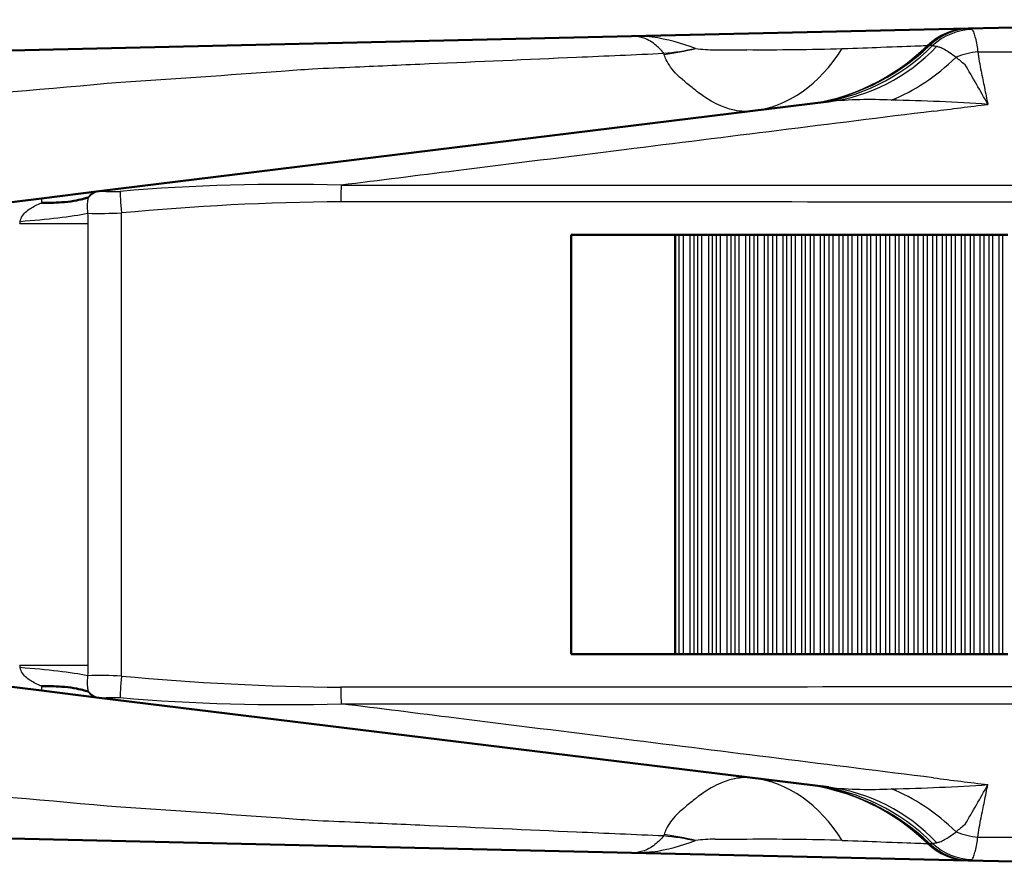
# Model space of a CAD drawing. Extents: x -36 to 402, y 59 to 368.
# Tile 8 of 9: x 229 to 273, y 218 to 256. Entities that reach past the tile are written whole.
import ezdxf

# ---------------------------------------------------------------- set-up
doc = ezdxf.new("R2010")
doc.units = 0
doc.header["$MEASUREMENT"] = 0
doc.layers.add('Visible', color=7, linetype='Continuous', lineweight=50)
doc.layers.add('Visible Narrow', color=7, linetype='Continuous', lineweight=25)

msp = doc.modelspace()

# ---------------------------------------------------------------- linework, layer by layer
at = {"layer": 'Visible'}
for p, q in [((271.109, 255.567), (288.309, 255.959)), ((256.055, 255.223), (271.109, 255.567)), ((256.055, 255.223), (146.869, 252.731)), ((232.246, 248.286), (264.879, 252.293)), ((189.724, 243.065), (229.658, 247.968)), ((229.658, 247.968), (232.246, 248.286)), ((253.352, 246.334), (258.002, 246.334)), ((253.352, 227.584), (253.352, 246.334)), ((258.022, 246.334), (258.002, 246.334)), ((258.002, 227.584), (258.002, 246.334)), ((258.022, 246.334), (258.192, 246.334)), ((258.192, 246.334), (258.363, 246.334)), ((258.363, 246.334), (258.678, 246.334)), ((258.849, 246.334), (258.678, 246.334)), ((258.849, 246.334), (259.025, 246.334)), ((259.025, 246.334), (259.197, 246.334)), ((259.197, 246.334), (259.506, 246.334)), ((259.678, 246.334), (259.506, 246.334)), ((259.678, 246.334), (259.86, 246.334)), ((259.86, 246.334), (260.032, 246.334)), ((260.032, 246.334), (260.336, 246.334)), ((260.508, 246.334), (260.336, 246.334)), ((260.508, 246.334), (260.697, 246.334)), ((260.697, 246.334), (260.87, 246.334)), ((260.87, 246.334), (261.168, 246.334)), ((261.34, 246.334), (261.168, 246.334)), ((261.34, 246.334), (261.535, 246.334)), ((261.535, 246.334), (261.708, 246.334)), ((261.708, 246.334), (262.001, 246.334)), ((262.173, 246.334), (262.001, 246.334)), ((262.173, 246.334), (262.375, 246.334)), ((262.375, 246.334), (262.548, 246.334)), ((262.548, 246.334), (262.835, 246.334)), ((263.008, 246.334), (262.835, 246.334)), ((263.008, 246.334), (263.216, 246.334)), ((263.216, 246.334), (263.389, 246.334)), ((263.389, 246.334), (263.67, 246.334)), ((263.843, 246.334), (263.67, 246.334)), ((263.843, 246.334), (264.058, 246.334)), ((264.058, 246.334), (264.231, 246.334)), ((264.231, 246.334), (264.507, 246.334)), ((264.68, 246.334), (264.507, 246.334)), ((264.68, 246.334), (264.9, 246.334)), ((264.9, 246.334), (265.074, 246.334)), ((265.074, 246.334), (265.344, 246.334)), ((265.517, 246.334), (265.344, 246.334)), ((265.517, 246.334), (265.744, 246.334)), ((265.744, 246.334), (265.917, 246.334)), ((265.917, 246.334), (266.181, 246.334)), ((266.354, 246.334), (266.181, 246.334)), ((266.354, 246.334), (266.588, 246.334)), ((266.588, 246.334), (266.761, 246.334)), ((266.761, 246.334), (267.019, 246.334)), ((267.193, 246.334), (267.019, 246.334)), ((267.193, 246.334), (267.432, 246.334)), ((267.432, 246.334), (267.606, 246.334)), ((267.606, 246.334), (267.858, 246.334)), ((268.031, 246.334), (267.858, 246.334)), ((268.031, 246.334), (268.276, 246.334)), ((268.276, 246.334), (268.45, 246.334)), ((268.45, 246.334), (268.696, 246.334)), ((268.869, 246.334), (268.696, 246.334)), ((268.869, 246.334), (269.121, 246.334)), ((269.121, 246.334), (269.295, 246.334)), ((269.295, 246.334), (269.535, 246.334)), ((269.708, 246.334), (269.535, 246.334)), ((269.708, 246.334), (269.965, 246.334)), ((269.965, 246.334), (270.139, 246.334)), ((270.139, 246.334), (270.373, 246.334)), ((270.546, 246.334), (270.373, 246.334)), ((270.546, 246.334), (270.809, 246.334)), ((270.809, 246.334), (270.983, 246.334)), ((270.983, 246.334), (271.211, 246.334)), ((271.384, 246.334), (271.211, 246.334)), ((271.384, 246.334), (271.653, 246.334)), ((271.653, 246.334), (271.826, 246.334)), ((271.826, 246.334), (272.048, 246.334)), ((272.221, 246.334), (272.048, 246.334)), ((272.221, 246.334), (272.496, 246.334)), ((272.496, 246.334), (272.669, 246.334)), ((272.669, 246.334), (272.884, 246.334)), ((189.724, 230.854), (229.658, 225.951)), ((253.352, 227.584), (258.002, 227.584)), ((258.022, 227.584), (258.002, 227.584)), ((258.022, 227.584), (258.192, 227.584)), ((258.192, 227.584), (258.363, 227.584)), ((258.363, 227.584), (258.678, 227.584)), ((258.849, 227.584), (258.678, 227.584)), ((258.849, 227.584), (259.025, 227.584)), ((259.025, 227.584), (259.197, 227.584)), ((259.197, 227.584), (259.506, 227.584)), ((259.678, 227.584), (259.506, 227.584)), ((259.678, 227.584), (259.86, 227.584)), ((259.86, 227.584), (260.032, 227.584)), ((260.032, 227.584), (260.336, 227.584)), ((260.508, 227.584), (260.336, 227.584)), ((260.508, 227.584), (260.697, 227.584)), ((260.697, 227.584), (260.87, 227.584)), ((260.87, 227.584), (261.168, 227.584)), ((261.34, 227.584), (261.168, 227.584)), ((261.34, 227.584), (261.535, 227.584)), ((261.535, 227.584), (261.708, 227.584)), ((261.708, 227.584), (262.001, 227.584)), ((262.173, 227.584), (262.001, 227.584)), ((262.173, 227.584), (262.375, 227.584)), ((262.375, 227.584), (262.548, 227.584)), ((262.548, 227.584), (262.835, 227.584)), ((263.008, 227.584), (262.835, 227.584)), ((263.008, 227.584), (263.216, 227.584)), ((263.216, 227.584), (263.389, 227.584)), ((263.389, 227.584), (263.67, 227.584)), ((263.843, 227.584), (263.67, 227.584)), ((263.843, 227.584), (264.058, 227.584)), ((264.058, 227.584), (264.231, 227.584)), ((264.231, 227.584), (264.507, 227.584)), ((264.68, 227.584), (264.507, 227.584)), ((264.68, 227.584), (264.9, 227.584)), ((264.9, 227.584), (265.074, 227.584)), ((265.074, 227.584), (265.344, 227.584)), ((265.517, 227.584), (265.344, 227.584)), ((265.517, 227.584), (265.744, 227.584)), ((265.744, 227.584), (265.917, 227.584)), ((265.917, 227.584), (266.181, 227.584)), ((266.354, 227.584), (266.181, 227.584)), ((266.354, 227.584), (266.588, 227.584)), ((266.588, 227.584), (266.761, 227.584)), ((266.761, 227.584), (267.019, 227.584)), ((267.193, 227.584), (267.019, 227.584)), ((267.193, 227.584), (267.432, 227.584)), ((267.432, 227.584), (267.606, 227.584)), ((267.606, 227.584), (267.858, 227.584)), ((268.031, 227.584), (267.858, 227.584)), ((268.031, 227.584), (268.276, 227.584)), ((268.276, 227.584), (268.45, 227.584)), ((268.45, 227.584), (268.696, 227.584)), ((268.869, 227.584), (268.696, 227.584)), ((268.869, 227.584), (269.121, 227.584)), ((269.121, 227.584), (269.295, 227.584)), ((269.295, 227.584), (269.535, 227.584)), ((269.708, 227.584), (269.535, 227.584)), ((269.708, 227.584), (269.965, 227.584)), ((269.965, 227.584), (270.139, 227.584)), ((270.139, 227.584), (270.373, 227.584)), ((270.546, 227.584), (270.373, 227.584)), ((270.546, 227.584), (270.809, 227.584)), ((270.809, 227.584), (270.983, 227.584)), ((270.983, 227.584), (271.211, 227.584)), ((271.384, 227.584), (271.211, 227.584)), ((271.384, 227.584), (271.653, 227.584)), ((271.653, 227.584), (271.826, 227.584)), ((271.826, 227.584), (272.048, 227.584)), ((272.221, 227.584), (272.048, 227.584)), ((272.221, 227.584), (272.496, 227.584)), ((272.496, 227.584), (272.669, 227.584)), ((272.669, 227.584), (272.884, 227.584)), ((229.658, 225.951), (232.246, 225.633)), ((232.246, 225.633), (264.879, 221.626)), ((256.055, 218.695), (146.869, 221.188)), ((256.055, 218.695), (271.109, 218.352)), ((271.109, 218.352), (288.309, 217.959))]:
    msp.add_line(p, q, dxfattribs=at)
for points, knots in [([(231.72, 247.998), (231.714, 247.998), (231.707, 247.997), (231.667, 247.987), (231.621, 247.972), (231.394, 247.908), (231.114, 247.84), (230.372, 247.773), (230.031, 247.764), (229.673, 247.762), (229.669, 247.762), (229.666, 247.762)], [-0.324063, -0.324063, -0.324063, -0.324063, -0.3028094, -0.3028094, -0.2556077, -0.2556077, -0.1084581, -0.1084581, 0, 0, 0.0009418, 0.0009418, 0.0009418, 0.0009418]), ([(231.755, 247.999), (231.753, 247.999), (231.752, 247.998), (231.74, 247.998), (231.731, 247.998), (231.72, 247.998)], [-0.000964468, -0.000964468, -0.000964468, -0.000964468, 0, 0, 0.007601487, 0.007601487, 0.007601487, 0.007601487]), ([(229.666, 226.156), (229.669, 226.156), (229.673, 226.156), (230.031, 226.154), (230.372, 226.146), (231.114, 226.079), (231.394, 226.011), (231.621, 225.946), (231.667, 225.932), (231.707, 225.922), (231.714, 225.921), (231.72, 225.92)], [-0.05889465, -0.05889465, -0.05889465, -0.05889465, -0.05872399, -0.05872399, -0.03907202, -0.03907202, -0.01240938, -0.01240938, -0.00385671, -0.00385671, -0.00000569, -0.00000569, -0.00000569, -0.00000569]), ([(231.72, 225.92), (231.731, 225.92), (231.74, 225.92), (231.752, 225.92), (231.753, 225.92), (231.755, 225.92)], [0, 0, 0, 0, 0.00848359, 0.00848359, 0.009559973, 0.009559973, 0.009559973, 0.009559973])]:
    msp.add_open_spline(points, degree=3, knots=knots, dxfattribs=at)
at = {"layer": 'Visible Narrow'}
for p, q in [((271.214, 255.568), (288.309, 255.933)), ((271.549, 254.523), (288.309, 254.556)), ((233.241, 226.605), (233.241, 247.314)), ((228.687, 246.845), (231.732, 246.845)), ((231.732, 246.845), (231.732, 227.074)), ((258.022, 227.584), (258.022, 246.334)), ((258.192, 227.584), (258.192, 246.334)), ((258.363, 246.334), (258.363, 227.584)), ((258.678, 227.584), (258.678, 246.334)), ((258.849, 227.584), (258.849, 246.334)), ((259.025, 227.584), (259.025, 246.334)), ((259.197, 227.584), (259.197, 246.334)), ((259.506, 227.584), (259.506, 246.334)), ((259.678, 227.584), (259.678, 246.334)), ((259.86, 227.584), (259.86, 246.334)), ((260.032, 227.584), (260.032, 246.334)), ((260.336, 227.584), (260.336, 246.334)), ((260.508, 227.584), (260.508, 246.334)), ((260.697, 227.584), (260.697, 246.334)), ((260.87, 227.584), (260.87, 246.334)), ((261.168, 227.584), (261.168, 246.334)), ((261.34, 227.584), (261.34, 246.334)), ((261.535, 227.584), (261.535, 246.334)), ((261.708, 227.584), (261.708, 246.334)), ((262.001, 227.584), (262.001, 246.334)), ((262.173, 227.584), (262.173, 246.334)), ((262.375, 227.584), (262.375, 246.334)), ((262.548, 227.584), (262.548, 246.334)), ((262.835, 227.584), (262.835, 246.334)), ((263.008, 227.584), (263.008, 246.334)), ((263.216, 227.584), (263.216, 246.334)), ((263.389, 227.584), (263.389, 246.334)), ((263.67, 227.584), (263.67, 246.334)), ((263.843, 227.584), (263.843, 246.334)), ((264.058, 227.584), (264.058, 246.334)), ((264.231, 227.584), (264.231, 246.334)), ((264.507, 227.584), (264.507, 246.334)), ((264.68, 227.584), (264.68, 246.334)), ((264.9, 227.584), (264.9, 246.334)), ((265.074, 227.584), (265.074, 246.334)), ((265.344, 227.584), (265.344, 246.334)), ((265.517, 227.584), (265.517, 246.334)), ((265.744, 227.584), (265.744, 246.334)), ((265.917, 227.584), (265.917, 246.334)), ((266.181, 227.584), (266.181, 246.334)), ((266.354, 227.584), (266.354, 246.334)), ((266.588, 227.584), (266.588, 246.334)), ((266.761, 227.584), (266.761, 246.334)), ((267.019, 227.584), (267.019, 246.334)), ((267.193, 227.584), (267.193, 246.334)), ((267.432, 227.584), (267.432, 246.334)), ((267.606, 227.584), (267.606, 246.334)), ((267.858, 227.584), (267.858, 246.334)), ((268.031, 227.584), (268.031, 246.334)), ((268.276, 227.584), (268.276, 246.334)), ((268.45, 227.584), (268.45, 246.334)), ((268.696, 227.584), (268.696, 246.334)), ((268.869, 227.584), (268.869, 246.334)), ((269.121, 227.584), (269.121, 246.334)), ((269.295, 227.584), (269.295, 246.334)), ((269.535, 227.584), (269.535, 246.334)), ((269.708, 227.584), (269.708, 246.334)), ((269.965, 227.584), (269.965, 246.334)), ((270.139, 227.584), (270.139, 246.334)), ((270.373, 227.584), (270.373, 246.334)), ((270.546, 227.584), (270.546, 246.334)), ((270.809, 227.584), (270.809, 246.334)), ((270.983, 227.584), (270.983, 246.334)), ((271.211, 227.584), (271.211, 246.334)), ((271.384, 227.584), (271.384, 246.334)), ((271.653, 227.584), (271.653, 246.334)), ((271.826, 227.584), (271.826, 246.334)), ((272.048, 227.584), (272.048, 246.334)), ((272.221, 227.584), (272.221, 246.334)), ((272.496, 227.584), (272.496, 246.334)), ((272.669, 227.584), (272.669, 246.334)), ((231.732, 227.074), (228.687, 227.074)), ((271.549, 219.395), (288.309, 219.363)), ((271.214, 218.351), (288.309, 217.986))]:
    msp.add_line(p, q, dxfattribs=at)
for centre, radius, start, end in [((271.203, 251.582), 3.986, 90.2504, 91.3497), ((255.453, 245.428), 9.875, 69.4414, 81.1263), ((259.694, 259.944), 5.328, 261.6609, 271.0358), ((261.947, 377.819), 123.202, 269.65879, 271.64451), ((269.452, 250.524), 4.284, 91.2691, 92.1845), ((269.419, 254.078), 0.731, 82.0361, 92.6715), ((277.911, 263.046), 11.432, 230.0593, 232.5894), ((199.855, 212.09), 82.525, 29.05848, 30.49291), ((266.731, 233.522), 18.863, 87.1461, 95.6356), ((266.085, 165.256), 87.118, 86.11198, 88.95711), ((240.543, 162.19), 86.404, 88.32723, 94.88856), ((232.315, 247.729), 0.561, 92.9231, 97.0694), ((243.944, 134.403), 113.417, 90.44969, 95.41492), ((232.244, 272.894), 25.599, 268.8404, 272.2313), ((232.244, 201.025), 25.599, 87.7687, 91.1596), ((243.944, 339.516), 113.417, 264.58508, 269.55031), ((232.315, 226.189), 0.561, 262.9306, 267.0769), ((240.543, 311.729), 86.404, 265.11144, 271.67277), ((266.731, 240.396), 18.863, 264.3644, 272.8539), ((266.085, 308.663), 87.118, 271.04289, 273.88802), ((199.855, 261.828), 82.525, 329.50709, 330.94152), ((277.911, 210.872), 11.432, 127.4106, 129.9407), ((255.453, 228.491), 9.875, 278.8737, 290.5586), ((259.694, 213.974), 5.328, 88.9642, 98.3391), ((261.947, 96.1), 123.202, 88.35549, 90.34121), ((269.452, 223.394), 4.284, 267.8155, 268.7309), ((269.419, 219.841), 0.731, 267.3285, 277.9639), ((271.203, 222.337), 3.986, 268.6503, 269.7496)]:
    msp.add_arc(centre, radius, start, end, dxfattribs=at)
for centre, major_axis, ratio, start_param, end_param in [((271.173, 252.767), (0.064, -2.799), 0.980202, 3.141593, 3.875193), ((271.248, 252.768), (0, -2.8), 0.984808, 3.163888, 3.89695), ((271.274, 252.768), (-0.016, -2.8), 0.984807, 3.169096, 3.902092), ((271.338, 252.747), (-1.542, -2.337), 0.978412, 3.75576, 4.454665), ((257.324, 262.438), (-9.492, -3.115), 0.791518, 1.335722, 1.480233), ((260.266, 261.791), (1.217, -9.916), 0.678009, 0, 0.68975), ((262.565, 262.073), (1.217, -9.916), 0.974807, 0, 0.636463), ((262.611, 262.079), (1.217, -9.916), 0.979803, 0, 0.635403), ((262.644, 262.083), (1.217, -9.916), 0.979429, 0, 0.634982), ((263.032, 262.131), (1.217, -9.916), 0.940904, 0, 0.631143), ((263.661, 262.208), (1.217, -9.916), 0.875448, 0, 0.621773), ((266.939, 261.656), (-3.202, -9.463), 0.714979, 0.539895, 0.94875), ((271.59, 252.215), (-2.711, -0.7), 0.817219, 4.519045, 4.880661), ((243.088, 247.816), (-0.001, -1), 0.03384, 3.87868, 4.712407), ((229.78, 246.975), (0.122, -0.993), 0.02712, 3.141593, 3.793561), ((232.368, 247.293), (0.122, -0.993), 0.888814, 3.141593, 3.819956), ((232.406, 247.297), (0.064, -0.998), 0.90247, 3.20316, 3.876424), ((233.275, 247.314), (0.09, -0.996), 0.033705, 3.386248, 4.709359), ((228.562, 247.299), (-3.99, -0.287), 0.092539, 1.60249, 2.480253), ((228.562, 226.619), (3.99, -0.287), 0.092539, 0.661339, 1.539103), ((233.275, 226.605), (-0.09, -0.996), 0.033705, 4.715419, 6.03853), ((229.78, 226.943), (-0.122, -0.993), 0.02712, 5.631217, 6.283185), ((243.088, 226.102), (0.001, -1), 0.03384, 4.712371, 5.546098), ((232.368, 226.625), (-0.122, -0.993), 0.888814, 5.604822, 6.283185), ((232.406, 226.622), (-0.064, -0.998), 0.90247, 5.548354, 6.221618), ((260.266, 212.127), (-1.217, -9.916), 0.678009, 2.451842, 3.141593), ((262.565, 211.845), (-1.217, -9.916), 0.974807, 2.50513, 3.141593), ((262.611, 211.839), (-1.217, -9.916), 0.979803, 2.50619, 3.141593), ((262.644, 211.835), (-1.217, -9.916), 0.979429, 2.50661, 3.141593), ((263.032, 211.788), (-1.217, -9.916), 0.940904, 2.510449, 3.141593), ((263.661, 211.71), (-1.217, -9.916), 0.875448, 2.51982, 3.141593), ((266.939, 212.262), (3.202, -9.463), 0.714979, 2.192842, 2.601698), ((257.324, 211.481), (9.492, -3.115), 0.791518, 1.66136, 1.805871), ((271.59, 221.704), (2.711, -0.7), 0.817219, 4.544117, 4.905733), ((271.173, 221.151), (-0.064, -2.799), 0.980202, 5.549585, 6.283185), ((271.248, 221.15), (0, -2.8), 0.984808, 5.527828, 6.26089), ((271.274, 221.15), (0.016, -2.8), 0.984807, 5.522686, 6.255682), ((271.338, 221.171), (1.542, -2.337), 0.978412, 4.970113, 5.669018)]:
    msp.add_ellipse(centre, major_axis=major_axis, ratio=ratio, start_param=start_param, end_param=end_param, dxfattribs=at)
for points in [[(271.186, 255.568), (271.195, 255.568), (271.204, 255.568), (271.214, 255.568)], [(271.214, 255.568), (271.236, 255.567), (271.258, 255.553), (271.28, 255.527)], [(256.977, 255.185), (256.67, 255.217), (256.362, 255.23), (256.055, 255.223)], [(256.544, 255.151), (256.386, 255.203), (256.222, 255.227), (256.055, 255.223)], [(257.496, 254.455), (257.973, 254.5), (258.449, 254.574), (258.921, 254.674)], [(269.52, 254.801), (269.575, 254.795), (269.638, 254.783), (269.707, 254.769)], [(257.511, 254.406), (257.506, 254.422), (257.501, 254.438), (257.496, 254.455)], [(271.549, 254.523), (271.571, 254.388), (271.59, 254.242), (271.606, 254.087)], [(269.569, 251.87), (270.377, 251.971), (271.184, 252.072), (271.992, 252.173)], [(231.726, 247.299), (231.73, 247.148), (231.732, 246.996), (231.732, 246.845)], [(228.687, 246.845), (228.702, 246.877), (228.711, 246.908), (228.715, 246.939)], [(228.715, 226.979), (228.711, 227.01), (228.702, 227.042), (228.687, 227.074)], [(231.732, 227.074), (231.732, 226.923), (231.73, 226.771), (231.726, 226.619)], [(269.569, 222.048), (270.377, 221.947), (271.184, 221.847), (271.992, 221.746)], [(271.549, 219.395), (271.571, 219.53), (271.59, 219.676), (271.606, 219.832)], [(257.511, 219.512), (257.506, 219.496), (257.501, 219.48), (257.496, 219.464)], [(257.496, 219.464), (257.973, 219.418), (258.449, 219.345), (258.921, 219.244)], [(269.52, 219.117), (269.575, 219.124), (269.638, 219.135), (269.707, 219.149)], [(256.544, 218.767), (256.386, 218.716), (256.222, 218.692), (256.055, 218.695)], [(256.977, 218.734), (256.67, 218.701), (256.362, 218.688), (256.055, 218.695)], [(271.186, 218.351), (271.195, 218.351), (271.204, 218.351), (271.214, 218.351)], [(271.214, 218.351), (271.236, 218.351), (271.258, 218.365), (271.28, 218.392)]]:
    msp.add_open_spline(points, degree=3, dxfattribs=at)
for points, knots in [([(271.28, 255.527), (271.309, 255.492), (271.338, 255.435), (271.412, 255.231), (271.457, 255.05), (271.517, 254.728), (271.533, 254.629), (271.549, 254.523)], [0, 0, 0, 0, 0.0482697, 0.0482697, 0.1255011, 0.1255011, 0.1558133, 0.1558133, 0.1558133, 0.1558133]), ([(257.496, 254.455), (257.375, 254.61), (257.243, 254.744), (256.926, 254.993), (256.738, 255.092), (256.544, 255.151)], [2.8718785, 2.8718785, 2.8718785, 2.8718785, 3.1505287, 3.1505287, 3.5015712, 3.5015712, 3.5015712, 3.5015712]), ([(259.79, 254.616), (259.926, 254.617), (260.053, 254.617), (260.37, 254.618), (260.551, 254.618), (260.895, 254.618), (261.057, 254.618), (261.214, 254.618)], [0.08934886, 0.08934886, 0.08934886, 0.08934886, 0.10290829, 0.10290829, 0.12499107, 0.12499107, 0.14707167, 0.14707167, 0.14707167, 0.14707167]), ([(265.483, 254.668), (266.138, 254.691), (266.706, 254.711), (267.911, 254.755), (268.48, 254.776), (269.048, 254.796), (269.182, 254.801), (269.289, 254.805)], [0, 0, 0, 0, 0.1567534, 0.1567534, 0.3775164, 0.3775164, 0.4628211, 0.4628211, 0.4628211, 0.4628211]), ([(269.357, 254.807), (269.362, 254.807), (269.366, 254.807), (269.375, 254.807), (269.38, 254.808), (269.385, 254.808)], [-0.01632691, -0.01632691, -0.01632691, -0.01632691, -0.00817744, -0.00817744, 0, 0, 0, 0]), ([(269.707, 254.769), (269.753, 254.76), (269.799, 254.747), (269.984, 254.681), (270.127, 254.6), (270.373, 254.432), (270.47, 254.36), (270.572, 254.282)], [-0.5817884, -0.5817884, -0.5817884, -0.5817884, -0.4805311, -0.4805311, -0.1848196, -0.1848196, 0, 0, 0, 0]), ([(241.78, 253.764), (242.418, 253.792), (243.055, 253.82), (244.794, 253.896), (245.895, 253.945), (249.198, 254.09), (251.399, 254.186), (254.897, 254.34), (256.197, 254.397), (257.496, 254.455)], [9.576725, 9.576725, 9.576725, 9.576725, 9.770048, 9.770048, 10.104099, 10.104099, 10.772202, 10.772202, 11.167326, 11.167326, 11.167326, 11.167326]), ([(261.483, 251.876), (261.213, 251.842), (260.939, 251.853), (260.46, 251.95), (260.256, 252.014), (259.908, 252.162), (259.766, 252.234), (259.514, 252.379), (259.404, 252.448), (259.208, 252.581), (259.122, 252.642), (259.001, 252.733), (258.965, 252.76), (258.93, 252.788), (258.855, 252.846), (258.779, 252.906), (258.628, 253.03), (258.552, 253.094), (258.428, 253.199), (258.381, 253.239), (258.333, 253.279), (258.249, 253.349), (258.165, 253.425), (257.984, 253.607), (257.888, 253.716), (257.727, 253.941), (257.661, 254.05), (257.568, 254.245), (257.537, 254.324), (257.511, 254.406)], [-0.4076865, -0.4076865, -0.4076865, -0.4076865, -0.3216292, -0.3216292, -0.2589134, -0.2589134, -0.2159963, -0.2159963, -0.182983, -0.182983, -0.1575882, -0.1575882, -0.1470717, -0.1470717, -0.1470717, -0.1249911, -0.1249911, -0.1029083, -0.1029083, -0.0893489, -0.0893489, -0.0893489, -0.0653112, -0.0653112, -0.0366295, -0.0366295, -0.0140883, -0.0140883, 0, 0, 0, 0]), ([(233.205, 253.168), (235.598, 253.324), (237.992, 253.488), (240.851, 253.696), (241.315, 253.73), (241.78, 253.764)], [8.7105422, 8.7105422, 8.7105422, 8.7105422, 9.4359961, 9.4359961, 9.5767254, 9.5767254, 9.5767254, 9.5767254]), ([(271.606, 254.087), (271.635, 253.942), (271.664, 253.798), (271.742, 253.411), (271.791, 253.167), (271.891, 252.673), (271.941, 252.423), (271.992, 252.173)], [-0.9031857, -0.9031857, -0.9031857, -0.9031857, -0.8362524, -0.8362524, -0.7230938, -0.7230938, -0.6068135, -0.6068135, -0.6068135, -0.6068135]), ([(187.299, 249.229), (188.293, 249.312), (189.287, 249.394), (198.164, 250.134), (206.045, 250.803), (213.923, 251.483), (220.352, 252.037), (226.779, 252.599), (233.205, 253.168)], [4.076955, 4.076955, 4.076955, 4.076955, 4.377688, 4.377688, 6.763585, 6.763585, 6.763585, 8.710542, 8.710542, 8.710542, 8.710542]), ([(269.569, 251.87), (269.567, 251.87), (269.566, 251.87), (264.951, 251.293), (260.335, 250.717), (255.719, 250.139), (253.214, 249.826), (250.709, 249.513), (246.491, 248.985), (244.779, 248.771), (243.065, 248.557)], [-2.92449, -2.92449, -2.92449, -2.92449, -2.923944, -2.923944, -1.521515, -1.521515, -1.521515, -0.760757, -0.760757, -0.240706, -0.240706, -0.240706, -0.240706]), ([(243.065, 248.557), (247.702, 248.557), (252.339, 248.557), (264.394, 248.558), (271.813, 248.558), (282.257, 248.559), (285.283, 248.559), (288.309, 248.559)], [0, 0, 0, 0, 1.391778, 1.391778, 3.618623, 3.618623, 4.526838, 4.526838, 4.526838, 4.526838]), ([(231.755, 247.999), (231.735, 247.941), (231.721, 247.873), (231.709, 247.747), (231.706, 247.694), (231.705, 247.571), (231.708, 247.497), (231.717, 247.381), (231.721, 247.34), (231.726, 247.299)], [0, 0, 0, 0, 0.1410035, 0.1410035, 0.2322099, 0.2322099, 0.3466903, 0.3466903, 0.4085703, 0.4085703, 0.4085703, 0.4085703]), ([(232.287, 248.289), (232.332, 248.292), (232.391, 248.29), (232.571, 248.281), (232.709, 248.271), (232.963, 248.268), (233.072, 248.271), (233.18, 248.279)], [-0.1092954, -0.1092954, -0.1092954, -0.1092954, -0.0797312, -0.0797312, -0.0324285, -0.0324285, 0, 0, 0, 0]), ([(228.715, 246.939), (228.719, 246.981), (228.73, 247.024), (228.779, 247.146), (228.832, 247.225), (228.962, 247.363), (229.032, 247.424), (229.246, 247.572), (229.406, 247.657), (229.595, 247.734), (229.619, 247.744), (229.642, 247.753), (229.666, 247.762)], [-0.4085703, -0.4085703, -0.4085703, -0.4085703, -0.3466903, -0.3466903, -0.2322099, -0.2322099, -0.1410035, -0.1410035, 0, 0, 0, 0.0171636, 0.0171636, 0.0171636, 0.0171636]), ([(288.309, 247.793), (288.305, 247.793), (288.301, 247.793), (288.296, 247.793), (285.271, 247.795), (282.245, 247.796), (271.801, 247.801), (264.382, 247.805), (252.327, 247.812), (247.691, 247.814), (243.054, 247.816)], [-4.528084, -4.528084, -4.528084, -4.528084, -4.526838, -4.526838, -4.526838, -3.618623, -3.618623, -1.391778, -1.391778, 0, 0, 0, 0]), ([(229.666, 226.156), (229.642, 226.165), (229.619, 226.175), (229.595, 226.184), (229.406, 226.262), (229.246, 226.346), (229.032, 226.495), (228.962, 226.555), (228.832, 226.693), (228.779, 226.773), (228.73, 226.895), (228.719, 226.937), (228.715, 226.979)], [-0.4257338, -0.4257338, -0.4257338, -0.4257338, -0.4085703, -0.4085703, -0.4085703, -0.2675689, -0.2675689, -0.1763603, -0.1763603, -0.06188, -0.06188, 0, 0, 0, 0]), ([(231.726, 226.619), (231.721, 226.578), (231.717, 226.537), (231.708, 226.421), (231.705, 226.348), (231.706, 226.224), (231.709, 226.171), (231.721, 226.045), (231.735, 225.978), (231.755, 225.92)], [0, 0, 0, 0, 0.06188, 0.06188, 0.1763603, 0.1763603, 0.2675689, 0.2675689, 0.4085703, 0.4085703, 0.4085703, 0.4085703]), ([(288.309, 226.125), (288.305, 226.125), (288.301, 226.125), (288.296, 226.125), (285.271, 226.124), (282.245, 226.122), (271.801, 226.117), (264.382, 226.113), (252.327, 226.107), (247.691, 226.105), (243.054, 226.102)], [-4.528084, -4.528084, -4.528084, -4.528084, -4.526838, -4.526838, -4.526838, -3.618623, -3.618623, -1.391778, -1.391778, 0, 0, 0, 0]), ([(232.287, 225.629), (232.332, 225.627), (232.391, 225.629), (232.571, 225.638), (232.709, 225.648), (232.963, 225.65), (233.072, 225.648), (233.18, 225.639)], [-0.1092954, -0.1092954, -0.1092954, -0.1092954, -0.0797312, -0.0797312, -0.0324285, -0.0324285, 0, 0, 0, 0]), ([(243.065, 225.362), (247.702, 225.361), (252.339, 225.361), (264.394, 225.36), (271.813, 225.36), (282.257, 225.36), (285.283, 225.36), (288.309, 225.36)], [0, 0, 0, 0, 1.391778, 1.391778, 3.618623, 3.618623, 4.526838, 4.526838, 4.526838, 4.526838]), ([(269.569, 222.048), (269.567, 222.049), (269.566, 222.049), (264.951, 222.625), (260.335, 223.202), (255.719, 223.779), (253.214, 224.092), (250.709, 224.406), (246.491, 224.933), (244.779, 225.147), (243.065, 225.362)], [-2.92449, -2.92449, -2.92449, -2.92449, -2.923944, -2.923944, -1.521515, -1.521515, -1.521515, -0.760757, -0.760757, -0.240706, -0.240706, -0.240706, -0.240706]), ([(187.299, 224.689), (188.293, 224.607), (189.287, 224.524), (198.164, 223.784), (206.045, 223.116), (213.923, 222.436), (220.352, 221.881), (226.779, 221.319), (233.205, 220.75)], [4.076955, 4.076955, 4.076955, 4.076955, 4.377688, 4.377688, 6.763585, 6.763585, 6.763585, 8.710542, 8.710542, 8.710542, 8.710542]), ([(261.483, 222.043), (261.213, 222.076), (260.939, 222.065), (260.46, 221.969), (260.256, 221.905), (259.908, 221.756), (259.766, 221.685), (259.514, 221.54), (259.404, 221.471), (259.208, 221.338), (259.122, 221.276), (259.001, 221.186), (258.965, 221.158), (258.93, 221.131), (258.855, 221.073), (258.779, 221.013), (258.628, 220.888), (258.552, 220.824), (258.428, 220.719), (258.381, 220.679), (258.333, 220.64), (258.249, 220.569), (258.165, 220.494), (257.984, 220.311), (257.888, 220.202), (257.727, 219.978), (257.661, 219.869), (257.568, 219.674), (257.537, 219.594), (257.511, 219.512)], [-0.4076865, -0.4076865, -0.4076865, -0.4076865, -0.3216292, -0.3216292, -0.2589134, -0.2589134, -0.2159963, -0.2159963, -0.182983, -0.182983, -0.1575882, -0.1575882, -0.1470717, -0.1470717, -0.1470717, -0.1249911, -0.1249911, -0.1029083, -0.1029083, -0.0893489, -0.0893489, -0.0893489, -0.0653112, -0.0653112, -0.0366295, -0.0366295, -0.0140883, -0.0140883, 0, 0, 0, 0]), ([(271.606, 219.832), (271.635, 219.976), (271.664, 220.12), (271.742, 220.508), (271.791, 220.751), (271.891, 221.245), (271.941, 221.495), (271.992, 221.746)], [-0.9031857, -0.9031857, -0.9031857, -0.9031857, -0.8362524, -0.8362524, -0.7230938, -0.7230938, -0.6068135, -0.6068135, -0.6068135, -0.6068135]), ([(233.205, 220.75), (235.598, 220.594), (237.992, 220.431), (240.851, 220.223), (241.315, 220.189), (241.78, 220.154)], [8.7105422, 8.7105422, 8.7105422, 8.7105422, 9.4359961, 9.4359961, 9.5767254, 9.5767254, 9.5767254, 9.5767254]), ([(241.78, 220.154), (242.418, 220.126), (243.055, 220.098), (244.794, 220.022), (245.895, 219.974), (249.198, 219.829), (251.399, 219.732), (254.897, 219.578), (256.197, 219.521), (257.496, 219.464)], [9.576725, 9.576725, 9.576725, 9.576725, 9.770048, 9.770048, 10.104099, 10.104099, 10.772202, 10.772202, 11.167326, 11.167326, 11.167326, 11.167326]), ([(257.496, 219.464), (257.375, 219.309), (257.243, 219.174), (256.926, 218.926), (256.738, 218.826), (256.544, 218.767)], [2.8718785, 2.8718785, 2.8718785, 2.8718785, 3.1505287, 3.1505287, 3.5015712, 3.5015712, 3.5015712, 3.5015712]), ([(269.707, 219.149), (269.753, 219.159), (269.799, 219.172), (269.984, 219.238), (270.127, 219.319), (270.373, 219.486), (270.47, 219.559), (270.572, 219.637)], [-0.5817884, -0.5817884, -0.5817884, -0.5817884, -0.4805311, -0.4805311, -0.1848196, -0.1848196, 0, 0, 0, 0]), ([(271.28, 218.392), (271.309, 218.427), (271.338, 218.484), (271.412, 218.688), (271.457, 218.868), (271.517, 219.191), (271.533, 219.289), (271.549, 219.395)], [0, 0, 0, 0, 0.0482697, 0.0482697, 0.1255011, 0.1255011, 0.1558133, 0.1558133, 0.1558133, 0.1558133]), ([(259.79, 219.302), (259.926, 219.302), (260.053, 219.301), (260.37, 219.301), (260.551, 219.301), (260.895, 219.301), (261.057, 219.301), (261.214, 219.301)], [0.08934886, 0.08934886, 0.08934886, 0.08934886, 0.10290829, 0.10290829, 0.12499107, 0.12499107, 0.14707167, 0.14707167, 0.14707167, 0.14707167]), ([(265.483, 219.251), (266.138, 219.228), (266.706, 219.207), (267.911, 219.164), (268.48, 219.143), (269.048, 219.122), (269.182, 219.118), (269.289, 219.114)], [0, 0, 0, 0, 0.1567534, 0.1567534, 0.3775164, 0.3775164, 0.4628211, 0.4628211, 0.4628211, 0.4628211]), ([(269.357, 219.112), (269.362, 219.112), (269.366, 219.111), (269.375, 219.111), (269.38, 219.111), (269.385, 219.111)], [-0.01632691, -0.01632691, -0.01632691, -0.01632691, -0.00817744, -0.00817744, 0, 0, 0, 0])]:
    msp.add_open_spline(points, degree=3, knots=knots, dxfattribs=at)

doc.saveas('drawing.dxf')
